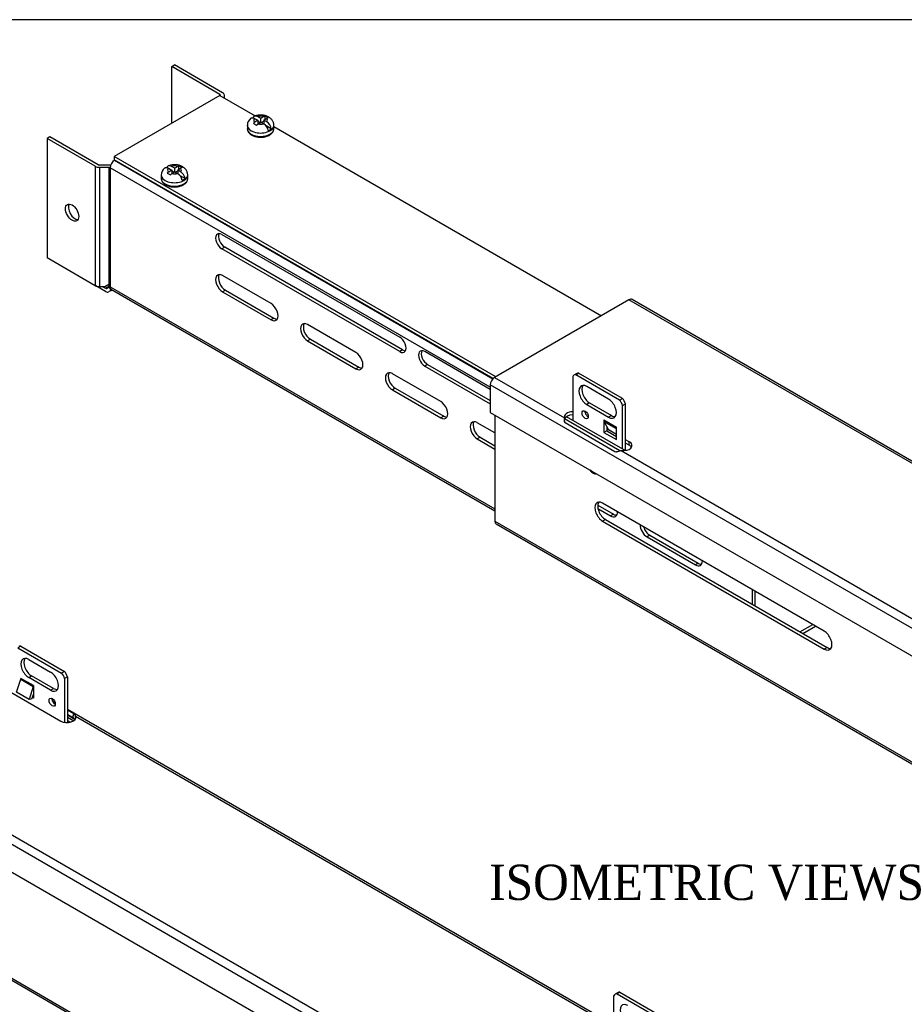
# Model space of a CAD drawing. Header units: inches. Extents: x 0.2 to 77.9, y -0.5 to 51.8.
# Tile 8 of 9: x 56.7 to 69.2, y 37.8 to 51.8. Entities that reach past the tile are written whole.
import ezdxf
from ezdxf.enums import TextEntityAlignment as Align

# ---------------------------------------------------------------- set-up
doc = ezdxf.new("R2010")
doc.units = ezdxf.units.IN
doc.header["$MEASUREMENT"] = 0
for name, color, linetype in [('COM55240', 7, 'Continuous'), ('COM55544-1', 7, 'Continuous'), ('COM55545-1', 7, 'Continuous'), ('COM55546-1', 7, 'Continuous'), ('COM55609-1', 7, 'Continuous'), ('Default', 7, 'Continuous'), ('RVT19019', 7, 'Continuous'), ('SCS19491', 7, 'Continuous')]:
    doc.layers.add(name, color=color, linetype=linetype)
doc.styles.add('SEACAD_Times_New_Roman', font='times.ttf')

# ---------------------------------------------------------------- blocks, each defined once
blk = doc.blocks.new('SE6')
at = {"layer": 'COM55240', "color": 7, "linetype": 'Continuous'}
for p, q in [((64.487, 46.7), (64.487, 46.08)), ((64.545, 46.743), (64.505, 46.719)), ((64.531, 46.725), (64.571, 46.748)), ((65.15, 46.368), (64.531, 46.725)), ((65.19, 46.391), (64.571, 46.748)), ((64.995, 46.381), (64.686, 46.559)), ((64.726, 46.327), (64.686, 46.304)), ((64.686, 46.304), (64.995, 46.125)), ((64.726, 46.327), (65.035, 46.149)), ((65.15, 46.368), (65.19, 46.391)), ((65.194, 46.291), (65.234, 46.315)), ((65.194, 45.672), (65.194, 46.291)), ((65.234, 45.653), (65.234, 46.315)), ((65.035, 46.149), (64.995, 46.125)), ((64.929, 46.087), (64.929, 45.909)), ((64.929, 46.087), (64.929, 46.087)), ((64.929, 46.087), (65.106, 45.985)), ((65.106, 45.962), (64.935, 46.061)), ((64.935, 46.061), (64.994, 45.947)), ((64.969, 45.932), (64.929, 45.909)), ((64.929, 45.909), (65.106, 45.807)), ((64.969, 45.995), (64.969, 45.932)), ((64.969, 45.932), (65.106, 45.853)), ((64.994, 45.947), (65.106, 45.883)), ((65.106, 45.807), (65.106, 45.985)), ((65.106, 45.985), (65.106, 45.985))]:
    blk.add_line(p, q, dxfattribs=at)
for centre, major_axis, start_param, end_param in [((64.567, 46.611), (0.062, -0.108), 2.780226, 3.50296), ((64.608, 46.634), (0.062, -0.108), 2.780226, 3.141593), ((64.686, 46.432), (0.078, -0.135), 2.356194, 5.497787), ((64.726, 46.455), (0.078, -0.135), 3.402495, 5.497787), ((64.995, 46.253), (-0.078, 0.135), 2.356194, 5.497787), ((65.113, 46.296), (0.063, -0.108), 1.209429, 1.932163), ((65.154, 46.319), (0.062, -0.108), 1.209429, 1.932163), ((64.704, 46.182), (-0.0313, 0.0541), 0.700868, 2.440725), ((65.035, 46.276), (-0.078, 0.135), 2.356194, 2.88069), ((64.99, 46.122), (-0.043, -0.0745), 5.497787, 5.934119), ((65.166, 46.02), (-0.043, -0.0745), -0.785398, -0.742603)]:
    blk.add_ellipse(centre, major_axis=major_axis, ratio=0.57735, start_param=start_param, end_param=end_param, dxfattribs=at)
blk.add_ellipse((64.664, 46.159), major_axis=(-0.0313, 0.0541), ratio=0.57735, dxfattribs=at)
at = {"layer": 'COM55544-1', "color": 7, "linetype": 'Continuous'}
for p, q in [((63.386, 46.155), (63.386, 44.652)), ((65.155, 45.648), (64.372, 46.1)), ((65.228, 45.652), (64.399, 46.131)), ((68.048, 43.096), (64.911, 44.908)), ((63.386, 44.652), (74.7, 38.12)), ((63.404, 44.613), (74.717, 38.081)), ((64.951, 44.676), (64.911, 44.653)), ((64.911, 44.653), (68.048, 42.841)), ((64.951, 44.676), (68.089, 42.865)), ((68.089, 42.865), (68.048, 42.841))]:
    blk.add_line(p, q, dxfattribs=at)
for centre, major_axis, start_param, end_param in [((64.911, 44.781), (0.078, -0.135), 2.356194, 5.497787), ((64.951, 44.804), (0.078, -0.135), 3.402495, 5.497787), ((63.447, 44.687), (0.043, 0.0745), 2.356194, 3.141593), ((68.048, 42.969), (-0.078, 0.135), 2.356194, 5.497787), ((68.089, 42.992), (-0.078, 0.135), 2.356194, 2.88069)]:
    blk.add_ellipse(centre, major_axis=major_axis, ratio=0.57735, start_param=start_param, end_param=end_param, dxfattribs=at)
at = {"layer": 'COM55545-1', "color": 7, "linetype": 'Continuous'}
for p, q in [((65.284, 47.786), (63.38, 46.687)), ((76.553, 41.28), (65.284, 47.786)), ((76.596, 41.284), (65.327, 47.791)), ((74.589, 40.076), (63.32, 46.582)), ((63.32, 46.582), (63.32, 46.193)), ((63.38, 46.687), (64.372, 46.115)), ((63.32, 46.193), (74.589, 39.687)), ((64.372, 46.082), (64.372, 46.115)), ((64.379, 46.048), (65.086, 45.639)), ((65.106, 45.88), (64.969, 45.959)), ((65.289, 45.774), (65.234, 45.806)), ((65.289, 45.727), (65.234, 45.759)), ((65.289, 45.727), (65.289, 45.774)), ((65.173, 45.653), (72.857, 41.216))]:
    blk.add_line(p, q, dxfattribs=at)
for centre, major_axis, start_param, end_param in [((65.284, 47.716), (-0.043, -0.0745), 3.141593, 3.926991), ((63.38, 46.617), (-0.043, -0.0745), 3.926991, 5.497787), ((64.494, 46.131), (0.125, 0), 1.627395, 3.368395), ((64.494, 46.085), (0.125, 0), 1.627395, 2.914791), ((65.201, 45.723), (-0.125, 0), 1.343994, 3.926991), ((65.201, 45.676), (-0.125, 0), 3.469899, 3.926991)]:
    blk.add_ellipse(centre, major_axis=major_axis, ratio=0.57735, start_param=start_param, end_param=end_param, dxfattribs=at)
for points, knots in [([(64.372, 46.115), (64.37, 46.111), (64.368, 46.105), (64.365, 46.094), (64.365, 46.088), (64.365, 46.079), (64.365, 46.076), (64.366, 46.069), (64.367, 46.066), (64.37, 46.057), (64.374, 46.051), (64.379, 46.048)], [0, 0, 0, 0, 0.25, 0.25, 0.5, 0.5, 0.625, 0.625, 0.75, 0.75, 1, 1, 1, 1]), ([(64.378, 46.051), (64.378, 46.051), (64.378, 46.051), (64.378, 46.054), (64.376, 46.061), (64.373, 46.071), (64.373, 46.077), (64.372, 46.082)], [0.2267673, 0.2267673, 0.2267673, 0.2267673, 0.2910137, 0.3955504, 0.5582961, 0.7573019, 1, 1, 1, 1]), ([(65.086, 45.639), (65.092, 45.636), (65.099, 45.636), (65.109, 45.637), (65.113, 45.638), (65.12, 45.639), (65.124, 45.64), (65.135, 45.643), (65.143, 45.646), (65.158, 45.649), (65.165, 45.651), (65.173, 45.653)], [0, 0, 0, 0, 0.25, 0.25, 0.375, 0.375, 0.5, 0.5, 0.75, 0.75, 1, 1, 1, 1])]:
    blk.add_open_spline(points, degree=3, knots=knots, dxfattribs=at)
at = {"layer": 'COM55546-1', "color": 7, "linetype": 'Continuous'}
for p, q in [((58.808, 51.089), (58.848, 51.112)), ((58.808, 50.287), (58.808, 51.089)), ((59.49, 50.695), (58.808, 51.089)), ((59.53, 50.718), (58.848, 51.112)), ((59.49, 50.681), (59.49, 50.695)), ((59.498, 50.676), (59.498, 50.683)), ((59.555, 50.643), (59.555, 50.683)), ((57.084, 50.094), (57.044, 50.07)), ((57.726, 49.677), (57.044, 50.07)), ((57.044, 50.07), (57.044, 48.38)), ((57.766, 49.7), (57.084, 50.094)), ((58.002, 49.765), (57.997, 49.763)), ((57.726, 49.677), (57.726, 47.987)), ((57.916, 49.695), (57.787, 49.695)), ((57.916, 49.662), (57.787, 49.662)), ((57.787, 49.662), (57.787, 47.972)), ((57.916, 49.662), (57.916, 48.003)), ((57.936, 49.657), (57.936, 47.972)), ((63.32, 46.549), (57.936, 49.657)), ((57.997, 49.763), (63.357, 46.668)), ((59.519, 48.712), (62.038, 47.257)), ((59.559, 48.531), (59.519, 48.508)), ((62.078, 47.077), (59.559, 48.531)), ((57.726, 47.987), (57.044, 48.38)), ((62.038, 47.053), (59.519, 48.508)), ((60.215, 47.734), (59.53, 48.129)), ((57.871, 47.903), (57.733, 47.983)), ((57.862, 47.972), (57.787, 47.972)), ((57.832, 47.972), (57.871, 47.95)), ((57.916, 48.003), (57.862, 47.972)), ((57.871, 47.95), (57.93, 47.984)), ((57.886, 47.948), (57.924, 47.97)), ((57.924, 47.97), (57.934, 47.976)), ((57.952, 47.921), (57.924, 47.97)), ((57.936, 47.972), (63.386, 44.826)), ((57.952, 47.921), (57.914, 47.899)), ((57.952, 47.921), (57.964, 47.928)), ((57.954, 47.933), (63.386, 44.797)), ((59.57, 47.923), (59.53, 47.9)), ((59.53, 47.9), (60.215, 47.504)), ((59.57, 47.923), (60.255, 47.528)), ((60.255, 47.528), (60.215, 47.504)), ((61.417, 47.04), (60.732, 47.435)), ((60.772, 47.229), (60.732, 47.206)), ((60.732, 47.206), (61.417, 46.81)), ((60.772, 47.229), (61.457, 46.834)), ((62.078, 47.077), (62.038, 47.053)), ((63.32, 46.517), (62.392, 47.053)), ((62.432, 46.872), (62.392, 46.849)), ((62.392, 46.849), (63.32, 46.313)), ((62.432, 46.872), (63.32, 46.36)), ((61.457, 46.834), (61.417, 46.81)), ((62.619, 46.346), (61.934, 46.741)), ((61.974, 46.535), (61.934, 46.512)), ((61.934, 46.512), (62.619, 46.116)), ((61.974, 46.535), (62.66, 46.14)), ((62.66, 46.14), (62.619, 46.116)), ((63.386, 45.903), (63.136, 46.047)), ((63.176, 45.841), (63.136, 45.818)), ((63.136, 45.818), (63.386, 45.674)), ((63.176, 45.841), (63.386, 45.72)), ((64.841, 44.88), (65.064, 44.752)), ((64.844, 44.832), (65.023, 44.728)), ((65.064, 44.752), (65.023, 44.728)), ((65.581, 44.453), (65.54, 44.43)), ((65.54, 44.43), (66.225, 44.034)), ((65.581, 44.453), (66.266, 44.058)), ((66.266, 44.058), (66.225, 44.034)), ((67.032, 43.475), (67.032, 43.683)), ((67.072, 43.451), (67.072, 43.66)), ((67.705, 43.086), (67.886, 43.19)), ((67.745, 43.063), (67.926, 43.167))]:
    blk.add_line(p, q, dxfattribs=at)
blk.add_arc((57.821, 47.918), 0.128, 25.274, 41.9029, dxfattribs=at)
for centre, major_axis, start_param, end_param in [((59.469, 50.683), (0.029, 0), 0, 0.785398), ((59.469, 50.683), (0.086, 0), 0, 0.785398), ((57.787, 49.712), (-0.086, 0), 0.785398, 1.570796), ((57.787, 49.712), (-0.029, 0), 0.785398, 1.570796), ((57.916, 49.645), (0.086, 0), 1.251521, 1.570796), ((57.916, 49.645), (0.029, 0), 0.785398, 1.570796), ((57.997, 49.692), (-0.043, -0.0745), 3.926991, 5.497787), ((57.438, 49.045), (-0.066, 0.115), 0.307887, 2.833706), ((59.519, 48.61), (0.063, -0.108), 2.356194, 5.497787), ((59.559, 48.633), (0.063, -0.108), 3.469899, 5.497787), ((59.53, 48.015), (0.07, -0.122), 2.356194, 5.497787), ((59.57, 48.038), (0.07, -0.122), 3.432549, 5.497787), ((57.787, 48.022), (0.086, 0), 3.926991, 4.712389), ((57.997, 48.008), (0.043, 0.0745), 2.356194, 3.141593), ((57.871, 47.974), (-0.0145, 0.0251), 2.356194, 3.141593), ((57.871, 47.974), (-0.043, 0.0745), 2.356194, 3.141593), ((60.215, 47.619), (-0.07, 0.122), 2.356194, 5.497787), ((60.255, 47.642), (-0.07, 0.122), 2.356194, 2.850636), ((60.732, 47.321), (0.07, -0.122), 2.356194, 5.497787), ((60.772, 47.344), (0.07, -0.122), 3.432549, 5.497787), ((62.038, 47.155), (-0.063, 0.108), 2.356194, 5.497787), ((61.417, 46.925), (-0.07, 0.122), 2.356194, 5.497787), ((62.078, 47.179), (-0.063, 0.108), 2.356194, 2.813286), ((62.392, 46.951), (0.063, -0.108), 2.356194, 5.497787), ((62.432, 46.974), (0.063, -0.108), 3.469899, 5.497787), ((61.457, 46.948), (-0.07, 0.122), 2.356194, 2.850636), ((61.934, 46.627), (0.07, -0.122), 2.356194, 5.497787), ((61.974, 46.65), (0.07, -0.122), 3.432549, 5.497787), ((62.619, 46.231), (-0.07, 0.122), 2.356194, 5.497787), ((62.66, 46.254), (-0.07, 0.122), 2.356194, 2.850636), ((63.136, 45.933), (0.07, -0.122), 2.356194, 5.497787), ((63.176, 45.956), (0.07, -0.122), 3.432549, 5.497787), ((65.023, 44.843), (-0.07, 0.122), 2.356194, 3.926991), ((65.064, 44.866), (-0.07, 0.122), 2.356194, 2.850636), ((65.54, 44.545), (0.07, -0.122), 3.926991, 5.497787), ((65.581, 44.568), (0.07, -0.122), 4.344729, 5.497787), ((66.225, 44.149), (-0.07, 0.122), 2.356194, 3.926991), ((66.266, 44.172), (-0.07, 0.122), 2.356194, 2.850636)]:
    blk.add_ellipse(centre, major_axis=major_axis, ratio=0.57735, start_param=start_param, end_param=end_param, dxfattribs=at)
blk.add_ellipse((57.398, 49.021), major_axis=(-0.066, 0.115), ratio=0.57735, dxfattribs=at)
at = {"layer": 'COM55609-1', "color": 7, "linetype": 'Continuous'}
for p, q in [((59.49, 50.681), (57.994, 49.817)), ((59.49, 50.681), (59.991, 50.391)), ((60.255, 50.239), (64.893, 47.561)), ((63.397, 46.697), (57.994, 49.817)), ((57.994, 49.817), (57.994, 49.77)), ((63.36, 46.672), (57.994, 49.77))]:
    blk.add_line(p, q, dxfattribs=at)
at = {"layer": 'RVT19019', "color": 7, "linetype": 'Continuous'}
blk.add_ellipse((64.772, 45.429), major_axis=(-0.0525, 0.0909), ratio=0.57735, start_param=1.815095, end_param=2.897294, dxfattribs=at)
for points, knots in [([(64.726, 45.381), (64.728, 45.377), (64.735, 45.368), (64.748, 45.355), (64.762, 45.343), (64.771, 45.337), (64.776, 45.334)], [0.90181274, 0.90181274, 0.90181274, 0.90181274, 0.92108886, 0.94806378, 0.97521753, 1, 1, 1, 1]), ([(64.776, 45.334), (64.779, 45.332), (64.787, 45.328), (64.8, 45.323), (64.815, 45.32), (64.824, 45.321), (64.829, 45.322), (64.829, 45.322)], [0, 0, 0, 0, 0.01474802, 0.04236388, 0.0670699, 0.09079063, 0.09261818, 0.09261818, 0.09261818, 0.09261818])]:
    blk.add_open_spline(points, degree=3, knots=knots, dxfattribs=at)
at = {"layer": 'SCS19491', "color": 7, "linetype": 'Continuous'}
for p, q in [((59.98, 50.356), (60.029, 50.328)), ((60.029, 50.328), (59.985, 50.3)), ((60.07, 50.353), (60.023, 50.38)), ((60.029, 50.328), (60.029, 50.276)), ((60.112, 50.38), (60.07, 50.353)), ((60.07, 50.302), (60.07, 50.353)), ((60.13, 50.388), (60.112, 50.38)), ((60.112, 50.329), (60.154, 50.355)), ((60.154, 50.305), (60.112, 50.329)), ((60.112, 50.329), (60.112, 50.28)), ((60.174, 50.364), (60.13, 50.388)), ((60.13, 50.34), (60.13, 50.388)), ((59.88, 50.257), (59.88, 50.208)), ((59.965, 50.284), (60.009, 50.26)), ((60.009, 50.26), (60.031, 50.278)), ((60.061, 50.297), (60.029, 50.315)), ((60.031, 50.278), (60.071, 50.303)), ((60.071, 50.303), (60.111, 50.28)), ((60.112, 50.318), (60.08, 50.298)), ((60.218, 50.206), (60.146, 50.248)), ((60.255, 50.208), (60.255, 50.257)), ((58.761, 49.652), (58.81, 49.624)), ((58.851, 49.649), (58.804, 49.676)), ((58.893, 49.676), (58.851, 49.649)), ((58.851, 49.598), (58.851, 49.649)), ((58.911, 49.684), (58.893, 49.676)), ((58.893, 49.625), (58.935, 49.651)), ((58.955, 49.66), (58.911, 49.684)), ((58.911, 49.636), (58.911, 49.684)), ((58.661, 49.553), (58.661, 49.504)), ((58.746, 49.58), (58.79, 49.556)), ((58.81, 49.624), (58.766, 49.596)), ((58.79, 49.556), (58.812, 49.574)), ((58.81, 49.624), (58.81, 49.572)), ((58.842, 49.593), (58.81, 49.612)), ((58.812, 49.574), (58.852, 49.599)), ((58.852, 49.599), (58.892, 49.576)), ((58.893, 49.615), (58.861, 49.594)), ((58.935, 49.601), (58.893, 49.625)), ((58.893, 49.625), (58.893, 49.576)), ((58.999, 49.502), (58.927, 49.544)), ((59.036, 49.504), (59.036, 49.553))]:
    blk.add_line(p, q, dxfattribs=at)
for centre, radius, start, end in [((60.009, 50.256), 0.129, 128.1498, 179.4723), ((60.192, 50.296), 0.07, 104.9702, 122.873), ((60.043, 50.208), 0.109, 122.4434, 135.8103), ((60.034, 50.159), 0.144, 9.0275, 57.3569), ((60.076, 50.184), 0.144, 9.0278, 57.3565), ((58.79, 49.552), 0.129, 128.1498, 179.4723), ((58.973, 49.593), 0.07, 104.9702, 122.873), ((58.824, 49.504), 0.109, 122.4434, 135.8103), ((58.815, 49.455), 0.144, 9.0275, 57.3569), ((58.857, 49.48), 0.144, 9.0278, 57.3565)]:
    blk.add_arc(centre, radius, start, end, dxfattribs=at)
for centre, major_axis, start_param, end_param in [((60.067, 50.33), (0.0975, 0), 2.668961, 3.704562), ((60.067, 50.33), (0.0975, 0), 1.086759, 2.043428), ((60.067, 50.33), (-0.0975, 0), 2.668961, 3.601967), ((60.067, 50.257), (-0.188, 0), 6.281445, 6.283185), ((60.067, 50.257), (-0.188, 0), 0, 3.141665), ((60.067, 50.208), (0.188, 0), 3.141593, 6.283185), ((60.067, 50.33), (-0.0975, 0), 1.189355, 2.043428), ((60.067, 50.269), (0.186, 0), 5.336001, 5.659573), ((58.848, 49.626), (0.0975, 0), 2.668961, 3.704562), ((58.848, 49.626), (0.0975, 0), 1.086759, 2.043428), ((58.848, 49.626), (-0.0975, 0), 2.668961, 3.601967), ((58.848, 49.553), (-0.188, 0), 6.281445, 6.283185), ((58.848, 49.553), (-0.188, 0), 0, 3.141665), ((58.848, 49.504), (0.188, 0), 3.141593, 6.283185), ((58.848, 49.626), (-0.0975, 0), 1.189355, 2.043428), ((58.848, 49.565), (0.186, 0), 5.336001, 5.659573)]:
    blk.add_ellipse(centre, major_axis=major_axis, ratio=0.57735, start_param=start_param, end_param=end_param, dxfattribs=at)
for points, knots in [([(59.929, 50.358), (59.93, 50.358), (59.93, 50.358), (59.933, 50.36), (59.935, 50.362), (59.941, 50.364), (59.944, 50.365), (59.951, 50.365), (59.954, 50.365), (59.962, 50.364), (59.965, 50.363), (59.973, 50.36), (59.976, 50.358), (59.98, 50.356)], [0.3579489, 0.3579489, 0.3579489, 0.3579489, 0.375, 0.375, 0.5, 0.5, 0.625, 0.625, 0.75, 0.75, 0.875, 0.875, 1, 1, 1, 1]), ([(60.023, 50.38), (60.019, 50.382), (60.015, 50.384), (60.008, 50.387), (60.004, 50.388), (59.997, 50.389), (59.993, 50.39), (59.987, 50.389), (59.984, 50.389), (59.978, 50.386), (59.975, 50.385), (59.97, 50.381), (59.968, 50.379), (59.964, 50.374), (59.963, 50.37), (59.961, 50.366), (59.961, 50.365), (59.96, 50.364)], [0, 0, 0, 0, 0.125, 0.125, 0.25, 0.25, 0.375, 0.375, 0.5, 0.5, 0.625, 0.625, 0.75, 0.75, 0.875, 0.875, 0.9106006, 0.9106006, 0.9106006, 0.9106006]), ([(60.255, 50.257), (60.254, 50.264), (60.254, 50.276), (60.249, 50.295), (60.241, 50.314), (60.231, 50.33), (60.218, 50.346), (60.203, 50.36), (60.186, 50.372), (60.166, 50.383), (60.144, 50.391), (60.12, 50.398), (60.096, 50.402), (60.071, 50.403), (60.045, 50.402), (60.021, 50.399), (59.998, 50.394), (59.986, 50.389), (59.981, 50.387)], [0, 0, 0, 0, 0.056488, 0.11412, 0.1712, 0.228453, 0.286639, 0.346523, 0.408748, 0.473573, 0.540591, 0.608798, 0.677132, 0.745402, 0.813845, 0.882859, 0.952874, 1, 1, 1, 1]), ([(59.88, 50.209), (59.88, 50.205), (59.88, 50.198), (59.883, 50.184), (59.889, 50.168), (59.898, 50.154), (59.911, 50.14), (59.926, 50.128), (59.944, 50.117), (59.964, 50.107), (59.986, 50.1), (60.009, 50.094), (60.034, 50.09), (60.058, 50.089), (60.083, 50.089), (60.108, 50.091), (60.132, 50.096), (60.155, 50.102), (60.177, 50.11), (60.197, 50.12), (60.214, 50.132), (60.229, 50.146), (60.241, 50.161), (60.249, 50.177), (60.254, 50.193), (60.254, 50.202), (60.254, 50.207)], [0, 0, 0, 0, 0.021139, 0.060549, 0.100008, 0.140249, 0.181704, 0.224379, 0.267918, 0.311857, 0.355812, 0.39965, 0.443364, 0.486993, 0.530595, 0.574232, 0.617956, 0.661838, 0.705944, 0.750321, 0.794955, 0.839629, 0.883839, 0.926954, 0.968563, 1, 1, 1, 1]), ([(58.71, 49.654), (58.711, 49.654), (58.711, 49.654), (58.714, 49.657), (58.716, 49.658), (58.722, 49.66), (58.725, 49.661), (58.732, 49.661), (58.735, 49.661), (58.743, 49.66), (58.746, 49.659), (58.754, 49.656), (58.757, 49.654), (58.761, 49.652)], [0.3579489, 0.3579489, 0.3579489, 0.3579489, 0.375, 0.375, 0.5, 0.5, 0.625, 0.625, 0.75, 0.75, 0.875, 0.875, 1, 1, 1, 1]), ([(58.804, 49.676), (58.8, 49.679), (58.796, 49.68), (58.789, 49.683), (58.785, 49.684), (58.778, 49.686), (58.774, 49.686), (58.768, 49.685), (58.765, 49.685), (58.759, 49.683), (58.756, 49.681), (58.751, 49.677), (58.749, 49.675), (58.745, 49.67), (58.743, 49.667), (58.742, 49.662), (58.741, 49.661), (58.741, 49.66)], [0, 0, 0, 0, 0.125, 0.125, 0.25, 0.25, 0.375, 0.375, 0.5, 0.5, 0.625, 0.625, 0.75, 0.75, 0.875, 0.875, 0.9106006, 0.9106006, 0.9106006, 0.9106006]), ([(59.035, 49.553), (59.035, 49.56), (59.035, 49.572), (59.03, 49.592), (59.022, 49.61), (59.012, 49.627), (58.999, 49.642), (58.984, 49.656), (58.967, 49.668), (58.947, 49.679), (58.925, 49.688), (58.901, 49.694), (58.877, 49.698), (58.852, 49.7), (58.826, 49.699), (58.802, 49.695), (58.779, 49.69), (58.767, 49.685), (58.761, 49.683)], [0, 0, 0, 0, 0.056488, 0.11412, 0.1712, 0.228453, 0.286639, 0.346523, 0.408748, 0.473573, 0.540591, 0.608798, 0.677132, 0.745402, 0.813845, 0.882859, 0.952874, 1, 1, 1, 1]), ([(58.661, 49.505), (58.661, 49.502), (58.661, 49.494), (58.664, 49.48), (58.67, 49.465), (58.679, 49.45), (58.692, 49.437), (58.707, 49.424), (58.725, 49.413), (58.745, 49.404), (58.767, 49.396), (58.79, 49.39), (58.815, 49.387), (58.839, 49.385), (58.864, 49.385), (58.889, 49.387), (58.913, 49.392), (58.936, 49.398), (58.958, 49.406), (58.978, 49.417), (58.995, 49.428), (59.01, 49.442), (59.022, 49.457), (59.03, 49.473), (59.035, 49.489), (59.035, 49.498), (59.035, 49.503)], [0, 0, 0, 0, 0.021139, 0.060549, 0.100008, 0.140249, 0.181704, 0.224379, 0.267918, 0.311857, 0.355812, 0.39965, 0.443364, 0.486993, 0.530595, 0.574232, 0.617956, 0.661838, 0.705944, 0.750321, 0.794955, 0.839629, 0.883839, 0.926954, 0.968563, 1, 1, 1, 1])]:
    blk.add_open_spline(points, degree=3, knots=knots, dxfattribs=at)
blk = doc.blocks.new('SE7')
at = {"layer": 'COM55240', "color": 7, "linetype": 'Continuous'}
for p, q in [((56.67, 42.884), (56.629, 42.86)), ((56.629, 42.86), (57.248, 42.503)), ((56.67, 42.884), (57.289, 42.526)), ((56.784, 42.694), (57.094, 42.516)), ((57.289, 42.526), (57.248, 42.503)), ((56.612, 42.232), (56.672, 42.415)), ((56.672, 42.415), (56.848, 42.313)), ((56.674, 42.427), (56.674, 42.427)), ((56.674, 42.425), (56.674, 42.427)), ((56.85, 42.325), (56.674, 42.427)), ((56.784, 42.439), (56.824, 42.463)), ((57.094, 42.261), (56.784, 42.439)), ((57.134, 42.284), (56.824, 42.463)), ((57.333, 42.45), (57.292, 42.427)), ((57.292, 42.427), (57.292, 41.804)), ((57.333, 42.45), (57.333, 41.801)), ((56.848, 42.313), (56.789, 42.13)), ((56.85, 42.325), (56.85, 42.324)), ((56.85, 42.324), (56.85, 42.146)), ((57.094, 42.261), (57.134, 42.284)), ((56.789, 42.13), (56.612, 42.232)), ((56.825, 42.132), (56.789, 42.13)), ((56.85, 42.209), (56.825, 42.132)), ((56.85, 42.146), (56.833, 42.156)), ((56.85, 42.192), (56.846, 42.195)), ((65.071, 37.3), (65.071, 37.936)), ((65.129, 37.979), (65.089, 37.956)), ((65.155, 37.985), (65.115, 37.961)), ((65.115, 37.961), (65.733, 37.604)), ((65.155, 37.985), (65.774, 37.627))]:
    blk.add_line(p, q, dxfattribs=at)
for centre, major_axis, start_param, end_param in [((56.706, 42.77), (0.063, -0.108), 2.780226, 3.141593), ((56.784, 42.567), (0.078, -0.135), 2.356194, 5.497787), ((56.824, 42.59), (0.078, -0.135), 3.402495, 5.497787), ((57.252, 42.454), (-0.062, 0.108), 4.351022, 5.073756), ((56.653, 42.415), (0.0145, 0.0251), 5.061455, 5.497787), ((57.094, 42.388), (-0.078, 0.135), 2.356194, 5.497787), ((57.212, 42.431), (-0.062, 0.108), 4.351022, 5.073756), ((56.83, 42.313), (0.0145, 0.0251), 5.061455, 5.497787), ((57.134, 42.412), (-0.078, 0.135), 2.356194, 2.88069), ((57.156, 42.113), (0.0313, -0.0541), 3.842461, 5.582317), ((65.151, 37.847), (0.063, -0.108), 2.780226, 3.50296), ((65.191, 37.871), (0.062, -0.108), 2.780226, 3.141593), ((65.269, 37.668), (0.078, -0.135), 2.356194, 5.497787)]:
    blk.add_ellipse(centre, major_axis=major_axis, ratio=0.57735, start_param=start_param, end_param=end_param, dxfattribs=at)
blk.add_ellipse((57.116, 42.09), major_axis=(0.0313, -0.0541), ratio=0.57735, dxfattribs=at)
at = {"layer": 'COM55544-1', "color": 7, "linetype": 'Continuous'}
for p, q in [((57.333, 41.877), (57.421, 41.826)), ((57.333, 41.831), (57.374, 41.807)), ((53.757, 39.79), (65.071, 33.258)), ((53.775, 39.751), (65.088, 33.219))]:
    blk.add_line(p, q, dxfattribs=at)
at = {"layer": 'COM55545-1', "color": 7, "linetype": 'Continuous'}
for p, q in [((56.53, 42.23), (57.237, 41.822)), ((56.85, 42.195), (56.846, 42.197)), ((57.156, 42.087), (57.118, 42.109)), ((57.159, 42.077), (57.123, 42.098)), ((65.071, 37.517), (57.333, 41.985)), ((57.423, 41.924), (57.333, 41.977)), ((53.751, 41.825), (65.021, 35.319)), ((57.408, 41.873), (57.333, 41.916)), ((57.333, 41.909), (57.442, 41.846)), ((57.408, 41.873), (57.423, 41.924)), ((57.447, 41.889), (57.447, 41.857)), ((65.071, 37.488), (57.447, 41.889)), ((64.96, 35.214), (53.691, 41.72)), ((55.363, 40.366), (63.158, 35.865))]:
    blk.add_line(p, q, dxfattribs=at)
blk.add_arc((57.346, 41.75), 0.137, 45.6539, 63.1085, dxfattribs=at)
blk.add_ellipse((57.326, 41.873), major_axis=(-0.125, 0), ratio=0.57735, start_param=0.785398, end_param=3.368395, dxfattribs=at)
blk.add_open_spline([(57.447, 41.889), (57.448, 41.894), (57.447, 41.897), (57.446, 41.904), (57.444, 41.907), (57.44, 41.912), (57.437, 41.915), (57.431, 41.92), (57.427, 41.922), (57.423, 41.924)], degree=3, knots=[0, 0, 0, 0, 0.25, 0.25, 0.5, 0.5, 0.75, 0.75, 1, 1, 1, 1], dxfattribs=at)
blk = doc.blocks.new('BORDER')
at = {"layer": 'Default', "color": 7, "linetype": 'Continuous'}
blk.add_line((0, 27.86), (-41.86, 27.86), dxfattribs=at)

msp = doc.modelspace()

# ---------------------------------------------------------------- block references
at = {"layer": 'Default', "color": 7, "xscale": 1.855, "yscale": 1.855, "zscale": 1.855}
msp.add_blockref('BORDER', (77.888, 0.072), dxfattribs=at)
at = {"layer": 'Default'}
for name in ['SE6', 'SE7']:
    msp.add_blockref(name, (0, 0), dxfattribs=at)

# ---------------------------------------------------------------- texts
at = {"layer": 'Default', "color": 7, "linetype": 'Continuous', "style": 'SEACAD_Times_New_Roman'}
msp.add_text('ISOMETRIC VIEWS', height=0.5, dxfattribs=at).set_placement((63.303, 39.79), align=Align.TOP_LEFT)

doc.saveas('drawing.dxf')
